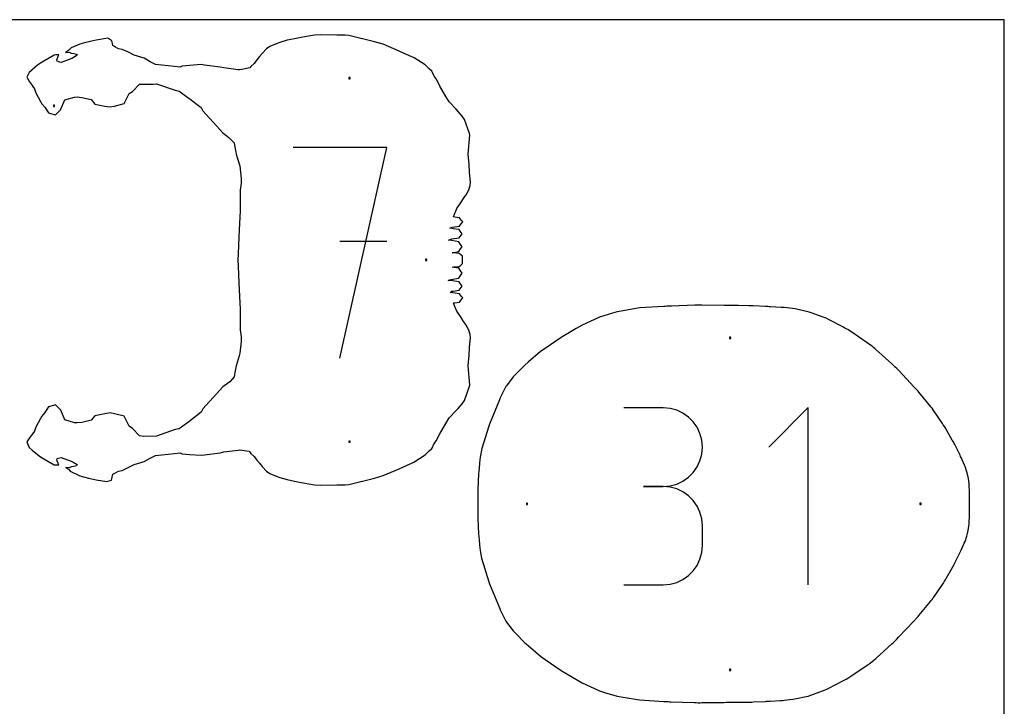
# Model space of a CAD drawing. Extents: x 0 to 90, y 0 to 90.
# Tile 8 of 8: x 46.7 to 90, y 59.8 to 90. Entities that reach past the tile are written whole.
import ezdxf

# ---------------------------------------------------------------- set-up
doc = ezdxf.new("R2010")
doc.units = 0

msp = doc.modelspace()

# ---------------------------------------------------------------- linework, layer by layer
at = {"layer": 'annotation', "color": 1}
for p, q in [((62.8202, 84.381303), (58.69662, 84.381303)), ((60.758701, 75.108338), (62.8202, 84.381303)), ((62.8202, 80.251908), (60.758701, 80.251908)), ((74.982446, 72.931825), (73.251665, 72.931825)), ((75.293731, 72.903884), (74.982446, 72.931825)), ((75.586639, 72.823365), (75.293731, 72.903884)), ((75.8563, 72.695218), (75.586639, 72.823365)), ((81.369009, 72.940867), (79.636272, 71.207642)), ((81.369009, 65.146731), (81.369009, 72.940867)), ((76.09784, 72.524396), (75.8563, 72.695218)), ((76.306388, 72.315851), (76.09784, 72.524396)), ((76.477072, 72.074535), (76.306388, 72.315851)), ((76.605021, 71.805402), (76.477072, 72.074535)), ((76.685364, 71.513402), (76.605021, 71.805402)), ((76.713227, 71.203488), (76.685364, 71.513402)), ((76.685364, 70.892119), (76.713227, 71.203488)), ((76.713227, 71.203488), (76.713227, 71.203488)), ((76.605021, 70.598986), (76.685364, 70.892119)), ((76.306388, 70.087075), (76.477072, 70.329)), ((76.477072, 70.329), (76.605021, 70.598986)), ((75.8563, 69.707051), (76.09784, 69.878121)), ((76.09784, 69.878121), (76.306388, 70.087075)), ((74.982446, 69.470263), (74.115833, 69.470263)), ((74.115833, 69.470263), (74.982446, 69.470263)), ((74.982446, 69.470263), (75.293731, 69.49821)), ((75.293731, 69.442322), (74.982446, 69.470263)), ((74.982446, 69.470263), (74.982446, 69.470263)), ((75.293731, 69.49821), (75.586639, 69.578776)), ((75.586639, 69.361802), (75.293731, 69.442322)), ((75.586639, 69.578776), (75.8563, 69.707051)), ((75.8563, 69.233655), (75.586639, 69.361802)), ((76.09784, 69.062833), (75.8563, 69.233655)), ((76.306388, 68.854288), (76.09784, 69.062833)), ((76.477072, 68.612973), (76.306388, 68.854288)), ((76.605021, 68.343839), (76.477072, 68.612973)), ((76.685364, 68.051839), (76.605021, 68.343839)), ((76.713227, 67.741925), (76.685364, 68.051839)), ((76.713227, 66.875313), (76.713227, 67.741925)), ((76.713227, 67.741925), (76.713227, 67.741925)), ((76.685364, 66.56527), (76.713227, 66.875313)), ((76.605021, 66.273202), (76.685364, 66.56527)), ((76.306388, 65.762748), (76.477072, 66.004048)), ((76.477072, 66.004048), (76.605021, 66.273202)), ((75.8563, 65.383474), (76.09784, 65.554244)), ((76.09784, 65.554244), (76.306388, 65.762748)), ((73.251665, 65.146976), (74.982446, 65.146976)), ((74.982446, 65.146976), (75.293731, 65.1749)), ((74.982446, 65.146976), (74.982446, 65.146976)), ((75.293731, 65.1749), (75.586639, 65.255379)), ((75.586639, 65.255379), (75.8563, 65.383474))]:
    msp.add_line(p, q, dxfattribs=at)
at = {"layer": 'boundary', "color": 5}
for p, q in [((59.639798, 89.323745), (59.285545, 89.2667)), ((59.903703, 89.34125), (59.639798, 89.323745)), ((60.616517, 89.326051), (59.903703, 89.34125)), ((60.99095, 89.323436), (60.616517, 89.326051)), ((61.153771, 89.304591), (60.99095, 89.323436)), ((62.275424, 89.031701), (61.153771, 89.304591)), ((49.30848, 88.930869), (48.921038, 88.7635)), ((49.506119, 88.977129), (49.30848, 88.930869)), ((49.901434, 89.077868), (49.506119, 88.977129)), ((50.027595, 89.101854), (49.901434, 89.077868)), ((50.546075, 89.191618), (50.027595, 89.101854)), ((50.713807, 89.076501), (50.546075, 89.191618)), ((50.738677, 88.951221), (50.713807, 89.076501)), ((50.75694, 88.85855), (50.738677, 88.951221)), ((50.846343, 88.812927), (50.75694, 88.85855)), ((57.917895, 88.927915), (57.664339, 88.826849)), ((58.114525, 89.001373), (57.917895, 88.927915)), ((58.42663, 89.094621), (58.114525, 89.001373)), ((58.755781, 89.161863), (58.42663, 89.094621)), ((58.976393, 89.208266), (58.755781, 89.161863)), ((59.285545, 89.2667), (58.976393, 89.208266)), ((62.659063, 88.919319), (62.275424, 89.031701)), ((63.36181, 88.616013), (62.659063, 88.919319)), ((48.17414, 88.442872), (47.725306, 88.17796)), ((48.256913, 88.452113), (48.17414, 88.442872)), ((48.376033, 88.449345), (48.256913, 88.452113)), ((48.355916, 88.395015), (48.376033, 88.449345)), ((48.813832, 88.643369), (48.677658, 88.562071)), ((48.677658, 88.562071), (48.824488, 88.577693)), ((48.921038, 88.7635), (48.813832, 88.643369)), ((48.824488, 88.577693), (48.94104, 88.534098)), ((48.94104, 88.534098), (49.048766, 88.515)), ((49.187497, 88.434204), (49.023828, 88.333587)), ((49.048766, 88.515), (49.155842, 88.485142)), ((49.155842, 88.485142), (49.187497, 88.434204)), ((51.012402, 88.724372), (50.846343, 88.812927)), ((51.169523, 88.691543), (51.012402, 88.724372)), ((51.44994, 88.570023), (51.169523, 88.691543)), ((51.6972, 88.435707), (51.44994, 88.570023)), ((51.852501, 88.395241), (51.6972, 88.435707)), ((57.327404, 88.513382), (57.214487, 88.376935)), ((57.519565, 88.720262), (57.327404, 88.513382)), ((57.664339, 88.826849), (57.519565, 88.720262)), ((63.584072, 88.520272), (63.36181, 88.616013)), ((64.0238, 88.319584), (63.584072, 88.520272)), ((47.445672, 87.998664), (47.078105, 87.679312)), ((47.571594, 88.091063), (47.445672, 87.998664)), ((47.725306, 88.17796), (47.571594, 88.091063)), ((48.294665, 88.22955), (48.330678, 88.314571)), ((48.30679, 88.170838), (48.294665, 88.22955)), ((48.423341, 88.139517), (48.30679, 88.170838)), ((48.330678, 88.314571), (48.355916, 88.395015)), ((48.49248, 88.120646), (48.423341, 88.139517)), ((48.959871, 88.29722), (48.49248, 88.120646)), ((49.023828, 88.333587), (48.959871, 88.29722)), ((52.137005, 88.304112), (51.852501, 88.395241)), ((52.402865, 88.153494), (52.137005, 88.304112)), ((52.632627, 88.034159), (52.402865, 88.153494)), ((53.47771, 87.943244), (52.632627, 88.034159)), ((54.129965, 87.986751), (53.805481, 87.96294)), ((54.64433, 88.02459), (54.129965, 87.986751)), ((54.789773, 88.000418), (54.64433, 88.02459)), ((55.477895, 87.915957), (54.789773, 88.000418)), ((56.983066, 88.080467), (56.841204, 87.942011)), ((57.105547, 88.23495), (56.983066, 88.080467)), ((57.214487, 88.376935), (57.105547, 88.23495)), ((64.502386, 88.013466), (64.0238, 88.319584)), ((64.686074, 87.835535), (64.502386, 88.013466)), ((47.078105, 87.679312), (46.974462, 87.46859)), ((53.718291, 87.91461), (53.47771, 87.943244)), ((53.805481, 87.96294), (53.718291, 87.91461)), ((55.651005, 87.87925), (55.477895, 87.915957)), ((56.284015, 87.799267), (55.651005, 87.87925)), ((56.340376, 87.791903), (56.284015, 87.799267)), ((56.434961, 87.806211), (56.340376, 87.791903)), ((56.788014, 87.885175), (56.434961, 87.806211)), ((56.841204, 87.942011), (56.788014, 87.885175)), ((64.802303, 87.730386), (64.686074, 87.835535)), ((64.833481, 87.683729), (64.802303, 87.730386)), ((64.881981, 87.570662), (64.833481, 87.683729)), ((64.937901, 87.47787), (64.881981, 87.570662)), ((46.974462, 87.46859), (47.093883, 87.261054)), ((47.093883, 87.261054), (47.184754, 87.146033)), ((47.184754, 87.146033), (47.238332, 87.068494)), ((51.624495, 86.848443), (51.928271, 87.172203)), ((51.928271, 87.172203), (52.55417, 87.168822)), ((52.55417, 87.168822), (52.679722, 87.180447)), ((52.679722, 87.180447), (53.500199, 86.895533)), ((64.989369, 87.397099), (64.937901, 87.47787)), ((65.088445, 87.205124), (64.989369, 87.397099)), ((65.148776, 87.078265), (65.088445, 87.205124)), ((47.238332, 87.068494), (47.309931, 86.964227)), ((47.309931, 86.964227), (47.374001, 86.786855)), ((47.374001, 86.786855), (47.578821, 86.404279)), ((51.261659, 86.307853), (51.476481, 86.748808)), ((51.476481, 86.748808), (51.624495, 86.848443)), ((53.500199, 86.895533), (53.683691, 86.857423)), ((53.683691, 86.857423), (54.104557, 86.551021)), ((65.424382, 86.627564), (65.148776, 87.078265)), ((47.578821, 86.404279), (47.630056, 86.306784)), ((47.630056, 86.306784), (47.7625, 86.15028)), ((48.461927, 86.042041), (48.650701, 86.473137)), ((48.650701, 86.473137), (49.068455, 86.592063)), ((49.068455, 86.592063), (49.189184, 86.602365)), ((49.189184, 86.602365), (49.397869, 86.57956)), ((49.397869, 86.57956), (49.808205, 86.484809)), ((49.808205, 86.484809), (49.974079, 86.284995)), ((49.974079, 86.284995), (50.410397, 86.199068)), ((50.826266, 86.200608), (51.261659, 86.307853)), ((54.104557, 86.551021), (54.642014, 86.135126)), ((65.570423, 86.385511), (65.424382, 86.627564)), ((65.870601, 86.063824), (65.570423, 86.385511)), ((47.7625, 86.15028), (47.925089, 85.901172)), ((47.925089, 85.901172), (48.010259, 85.876336)), ((48.010259, 85.876336), (48.241238, 85.811042)), ((48.241238, 85.811042), (48.298683, 85.871408)), ((48.298683, 85.871408), (48.461927, 86.042041)), ((50.410397, 86.199068), (50.635652, 86.161641)), ((50.635652, 86.161641), (50.826266, 86.200608)), ((54.642014, 86.135126), (54.720069, 85.989723)), ((54.720069, 85.989723), (55.318859, 85.326345)), ((66.134826, 85.764449), (65.870601, 86.063824)), ((66.233681, 85.61853), (66.134826, 85.764449)), ((66.452836, 84.99218), (66.233681, 85.61853)), ((55.318859, 85.326345), (55.60143, 85.022064)), ((55.60143, 85.022064), (55.869482, 84.819224)), ((66.466758, 84.937368), (66.452836, 84.99218)), ((55.869482, 84.819224), (56.093581, 84.579201)), ((56.093581, 84.579201), (56.112714, 84.480828)), ((66.407203, 84.091984), (66.466758, 84.937368)), ((56.112714, 84.480828), (56.176293, 84.172523)), ((56.176293, 84.172523), (56.189865, 84.092174)), ((56.189865, 84.092174), (56.320368, 83.658719)), ((66.441984, 83.627842), (66.407203, 84.091984)), ((56.320368, 83.658719), (56.345753, 83.575581)), ((56.345753, 83.575581), (56.41462, 83.023092)), ((66.4585, 83.292529), (66.441984, 83.627842)), ((66.477068, 83.126646), (66.4585, 83.292529)), ((56.403408, 82.811366), (56.368864, 82.509822)), ((56.41462, 83.023092), (56.403408, 82.811366)), ((66.507872, 82.865449), (66.477068, 83.126646)), ((66.483147, 82.715823), (66.507872, 82.865449)), ((56.368864, 82.509822), (56.36757, 82.204679)), ((66.318614, 82.297113), (66.430412, 82.522365)), ((66.430412, 82.522365), (66.483147, 82.715823)), ((56.3628, 81.975713), (56.361258, 81.600278)), ((56.36757, 82.204679), (56.3628, 81.975713)), ((65.903417, 81.694124), (66.098625, 81.971436)), ((66.098625, 81.971436), (66.200623, 82.137869)), ((66.200623, 82.137869), (66.246782, 82.222002)), ((66.246782, 82.222002), (66.318614, 82.297113)), ((56.361258, 81.600278), (56.35695, 81.32218)), ((65.801437, 81.447091), (65.843588, 81.549077)), ((65.843588, 81.549077), (65.903417, 81.694124)), ((56.35695, 81.32218), (56.321315, 80.753841)), ((65.754485, 81.326431), (65.801437, 81.447091)), ((65.811181, 81.31788), (65.754485, 81.326431)), ((66.019459, 81.288282), (65.811181, 81.31788)), ((66.093771, 81.191217), (66.019459, 81.288282)), ((66.162632, 81.10663), (66.093771, 81.191217)), ((66.0938, 81.021989), (66.162632, 81.10663)), ((56.321315, 80.753841), (56.301647, 80.44088)), ((65.599125, 80.826455), (65.697425, 80.879167)), ((65.681159, 80.814222), (65.599125, 80.826455)), ((65.747325, 80.804256), (65.681159, 80.814222)), ((65.697425, 80.879167), (66.01953, 80.924869)), ((66.001543, 80.767018), (65.747325, 80.804256)), ((66.052699, 80.704184), (66.001543, 80.767018)), ((66.01953, 80.924869), (66.0938, 81.021989)), ((66.141367, 80.585362), (66.052699, 80.704184)), ((56.301647, 80.44088), (56.271462, 79.703952)), ((65.537005, 80.307957), (65.68612, 80.358835)), ((65.668972, 80.286044), (65.537005, 80.307957)), ((65.989502, 80.23434), (65.668972, 80.286044)), ((65.68612, 80.358835), (66.001646, 80.403607)), ((66.069126, 80.120533), (65.989502, 80.23434)), ((66.001646, 80.403607), (66.052768, 80.466471)), ((66.052768, 80.466471), (66.141367, 80.585362)), ((65.689483, 79.750372), (65.776392, 79.76526)), ((65.774466, 79.742122), (65.689483, 79.750372)), ((65.776392, 79.76526), (65.989573, 79.802502)), ((65.989573, 79.802502), (66.06916, 79.916354)), ((66.139047, 80.018467), (66.069126, 80.120533)), ((66.06916, 79.916354), (66.139047, 80.018467)), ((56.271462, 79.703952), (56.260978, 79.435244)), ((56.260978, 79.435244), (56.271462, 79.166553)), ((66.001689, 79.718508), (65.774466, 79.742122)), ((66.078995, 79.658847), (66.001689, 79.718508)), ((66.153748, 79.597183), (66.078995, 79.658847)), ((66.153786, 79.464873), (66.153748, 79.597183)), ((66.153803, 79.405785), (66.153786, 79.464873)), ((66.153841, 79.27346), (66.153803, 79.405785)), ((56.271462, 79.166553), (56.301647, 78.429619)), ((65.689485, 79.120083), (65.774642, 79.128357)), ((65.776521, 79.105181), (65.689485, 79.120083)), ((65.774642, 79.128357), (66.001797, 79.151985)), ((65.989501, 79.067993), (65.776521, 79.105181)), ((66.069125, 78.954186), (65.989501, 79.067993)), ((66.001797, 79.151985), (66.079094, 79.211716)), ((66.139047, 78.85212), (66.069125, 78.954186)), ((66.079094, 79.211716), (66.153841, 79.27346)), ((65.522515, 78.528407), (65.653706, 78.58179)), ((65.580772, 78.528219), (65.522515, 78.528407)), ((65.707672, 78.509321), (65.580772, 78.528219)), ((65.653706, 78.58179), (65.989584, 78.636162)), ((66.001542, 78.466903), (65.707672, 78.509321)), ((65.989584, 78.636162), (66.069166, 78.750012)), ((66.052699, 78.404069), (66.001542, 78.466903)), ((66.069166, 78.750012), (66.139047, 78.85212)), ((56.301647, 78.429619), (56.321309, 78.11672)), ((56.321309, 78.11672), (56.356942, 77.548325)), ((65.6047, 78.004955), (65.681075, 78.056225)), ((65.681075, 78.056225), (65.747342, 78.06621)), ((65.747342, 78.06621), (66.001646, 78.103492)), ((66.001646, 78.103492), (66.052768, 78.166356)), ((66.141367, 78.285248), (66.052699, 78.404069)), ((66.052768, 78.166356), (66.141367, 78.285248)), ((65.72999, 77.986433), (65.6047, 78.004955)), ((66.019449, 77.945629), (65.72999, 77.986433)), ((65.811218, 77.55259), (66.019532, 77.58221)), ((66.093763, 77.848562), (66.019449, 77.945629)), ((66.019532, 77.58221), (66.093797, 77.679328)), ((66.162632, 77.763971), (66.093763, 77.848562)), ((66.093797, 77.679328), (66.162632, 77.763971)), ((56.356942, 77.548325), (56.361251, 77.270267)), ((56.361251, 77.270267), (56.362799, 76.894803)), ((65.754471, 77.544015), (65.811218, 77.55259)), ((65.801523, 77.423163), (65.754471, 77.544015)), ((65.843681, 77.321175), (65.801523, 77.423163)), ((65.903409, 77.176373), (65.843681, 77.321175)), ((66.098266, 76.899558), (65.903409, 77.176373)), ((72.961319, 77.153837), (72.750641, 77.089056)), ((73.217808, 77.2014), (72.961319, 77.153837)), ((73.942883, 77.323885), (73.217808, 77.2014)), ((75.016969, 77.389485), (73.942883, 77.323885)), ((75.07194, 77.394274), (75.016969, 77.389485)), ((75.140233, 77.400022), (75.07194, 77.394274)), ((75.202517, 77.402147), (75.140233, 77.400022)), ((75.256962, 77.404011), (75.202517, 77.402147)), ((75.343846, 77.406987), (75.256962, 77.404011)), ((76.373056, 77.443103), (75.343846, 77.406987)), ((76.43518, 77.444762), (76.373056, 77.443103)), ((76.546449, 77.447403), (76.43518, 77.444762)), ((76.616503, 77.4466), (76.546449, 77.447403)), ((76.679033, 77.44582), (76.616503, 77.4466)), ((77.671047, 77.43269), (76.679033, 77.44582)), ((77.754434, 77.431668), (77.671047, 77.43269)), ((77.845334, 77.428874), (77.754434, 77.431668)), ((77.900273, 77.427351), (77.845334, 77.428874)), ((78.012338, 77.426775), (77.900273, 77.427351)), ((78.301914, 77.429128), (78.012338, 77.426775)), ((78.756693, 77.422956), (78.301914, 77.429128)), ((78.831957, 77.42085), (78.756693, 77.422956)), ((78.889598, 77.418666), (78.831957, 77.42085)), ((78.940862, 77.416033), (78.889598, 77.418666)), ((79.482965, 77.388116), (78.940862, 77.416033)), ((79.586011, 77.382756), (79.482965, 77.388116)), ((79.65678, 77.379003), (79.586011, 77.382756)), ((79.712791, 77.375743), (79.65678, 77.379003)), ((80.17989, 77.348887), (79.712791, 77.375743)), ((80.249931, 77.34479), (80.17989, 77.348887)), ((80.313839, 77.337152), (80.249931, 77.34479)), ((80.695189, 77.292203), (80.313839, 77.337152)), ((80.792048, 77.27996), (80.695189, 77.292203)), ((80.858647, 77.265864), (80.792048, 77.27996)), ((81.288611, 77.174848), (80.858647, 77.265864)), ((81.41195, 77.145158), (81.288611, 77.174848)), ((81.493377, 77.11554), (81.41195, 77.145158)), ((56.362799, 76.894803), (56.367566, 76.665857)), ((66.200492, 76.73278), (66.098266, 76.899558)), ((66.246711, 76.648523), (66.200492, 76.73278)), ((71.960707, 76.820638), (71.423222, 76.571281)), ((72.184262, 76.924879), (71.960707, 76.820638)), ((72.750641, 77.089056), (72.184262, 76.924879)), ((82.028914, 76.920009), (81.493377, 77.11554)), ((82.111649, 76.88808), (82.028914, 76.920009)), ((82.189601, 76.853265), (82.111649, 76.88808)), ((82.286112, 76.803582), (82.189601, 76.853265)), ((82.920644, 76.476189), (82.286112, 76.803582)), ((56.367566, 76.665857), (56.368854, 76.360699)), ((56.368854, 76.360699), (56.403402, 76.059125)), ((66.318652, 76.573291), (66.246711, 76.648523)), ((66.430387, 76.348172), (66.318652, 76.573291)), ((66.483138, 76.154698), (66.430387, 76.348172)), ((71.153875, 76.416682), (70.492898, 76.027343)), ((71.423222, 76.571281), (71.153875, 76.416682)), ((82.986632, 76.440672), (82.920644, 76.476189)), ((83.04079, 76.411575), (82.986632, 76.440672)), ((83.114011, 76.372462), (83.04079, 76.411575)), ((83.217189, 76.302019), (83.114011, 76.372462)), ((83.287121, 76.254716), (83.217189, 76.302019)), ((56.414614, 75.847426), (56.355415, 75.329335)), ((56.403402, 76.059125), (56.414614, 75.847426)), ((66.477072, 75.743902), (66.507866, 76.005109)), ((66.507866, 76.005109), (66.483138, 76.154698)), ((70.492898, 76.027343), (69.796987, 75.545174)), ((83.969466, 75.790804), (83.287121, 76.254716)), ((66.441991, 75.242609), (66.458509, 75.577993)), ((66.458509, 75.577993), (66.477072, 75.743902)), ((69.796987, 75.545174), (69.585255, 75.403792)), ((84.108089, 75.693226), (83.969466, 75.790804)), ((84.182922, 75.640766), (84.108089, 75.693226)), ((84.238471, 75.590781), (84.182922, 75.640766)), ((84.300446, 75.535093), (84.238471, 75.590781)), ((84.343738, 75.49639), (84.300446, 75.535093)), ((85.046317, 74.865659), (84.343738, 75.49639)), ((56.320471, 75.212094), (56.189914, 74.778474)), ((56.355415, 75.329335), (56.320471, 75.212094)), ((66.407208, 74.778493), (66.441991, 75.242609)), ((69.585255, 75.403792), (69.038195, 74.933403)), ((56.176322, 74.69803), (56.130686, 74.489127)), ((56.189914, 74.778474), (56.176322, 74.69803)), ((66.466759, 73.933178), (66.407208, 74.778493)), ((68.890301, 74.812482), (68.487603, 74.392478)), ((69.038195, 74.933403), (68.890301, 74.812482)), ((85.121106, 74.796058), (85.046317, 74.865659)), ((85.2024, 74.72056), (85.121106, 74.796058)), ((85.266028, 74.660583), (85.2024, 74.72056)), ((85.355641, 74.566268), (85.266028, 74.660583)), ((86.03751, 73.845255), (85.355641, 74.566268)), ((56.093676, 74.291454), (55.908604, 74.080069)), ((56.112803, 74.389955), (56.093676, 74.291454)), ((56.130686, 74.489127), (56.112803, 74.389955)), ((68.384373, 74.287309), (68.091296, 73.905499)), ((68.487603, 74.392478), (68.384373, 74.287309)), ((55.601498, 73.848463), (55.318879, 73.544135)), ((55.908604, 74.080069), (55.601498, 73.848463)), ((66.233858, 73.252273), (66.452818, 73.878226)), ((66.452818, 73.878226), (66.466759, 73.933178)), ((68.032282, 73.805021), (67.805402, 73.364127)), ((68.059042, 73.862384), (68.032282, 73.805021)), ((68.091296, 73.905499), (68.059042, 73.862384)), ((86.152974, 73.718191), (86.03751, 73.845255)), ((86.20436, 73.661692), (86.152974, 73.718191)), ((55.318879, 73.544135), (54.720138, 72.880818)), ((66.134781, 73.105982), (66.233858, 73.252273)), ((67.772857, 73.27929), (67.334269, 72.217478)), ((67.805402, 73.364127), (67.772857, 73.27929)), ((86.239258, 73.619115), (86.20436, 73.661692)), ((86.777492, 72.961532), (86.239258, 73.619115)), ((47.925098, 72.969278), (47.762843, 72.720656)), ((48.142774, 73.030587), (47.925098, 72.969278)), ((48.241245, 73.059406), (48.142774, 73.030587)), ((48.298547, 72.999208), (48.241245, 73.059406)), ((48.469255, 72.823606), (48.298547, 72.999208)), ((48.650633, 72.397369), (48.469255, 72.823606)), ((54.720138, 72.880818), (54.642026, 72.73533)), ((65.870464, 72.806457), (65.955563, 72.905489)), ((65.955563, 72.905489), (66.134781, 73.105982)), ((86.817805, 72.909897), (86.777492, 72.961532)), ((86.864527, 72.850093), (86.817805, 72.909897)), ((86.90054, 72.800451), (86.864527, 72.850093)), ((47.578672, 72.46601), (47.374191, 72.083566)), ((47.630048, 72.56377), (47.578672, 72.46601)), ((47.762843, 72.720656), (47.630048, 72.56377)), ((49.068488, 72.27837), (48.650633, 72.397369)), ((49.808122, 72.385595), (49.39771, 72.290867)), ((49.974083, 72.58549), (49.808122, 72.385595)), ((50.410427, 72.671413), (49.974083, 72.58549)), ((50.635645, 72.708837), (50.410427, 72.671413)), ((50.826234, 72.669873), (50.635645, 72.708837)), ((51.261676, 72.562635), (50.826234, 72.669873)), ((51.476613, 72.12152), (51.261676, 72.562635)), ((54.642026, 72.73533), (54.1044, 72.319341)), ((65.423691, 72.241686), (65.570506, 72.485028)), ((65.570506, 72.485028), (65.870464, 72.806457)), ((87.280791, 72.242744), (86.90054, 72.800451)), ((47.374191, 72.083566), (47.31074, 71.907656)), ((49.189142, 72.268088), (49.068488, 72.27837)), ((49.39771, 72.290867), (49.189142, 72.268088)), ((51.62437, 72.022057), (51.476613, 72.12152)), ((51.928298, 71.698273), (51.62437, 72.022057)), ((53.500228, 71.974978), (52.679738, 71.690061)), ((53.683689, 72.013083), (53.500228, 71.974978)), ((54.1044, 72.319341), (53.683689, 72.013083)), ((65.148827, 71.792231), (65.423691, 72.241686)), ((67.310627, 72.12758), (66.996985, 71.14232)), ((67.334269, 72.217478), (67.310627, 72.12758)), ((87.315009, 72.190064), (87.280791, 72.242744)), ((87.366098, 72.111477), (87.315009, 72.190064)), ((87.394495, 72.065013), (87.366098, 72.111477)), ((87.709154, 71.514101), (87.394495, 72.065013)), ((47.09432, 71.609975), (46.96934, 71.439498)), ((47.184739, 71.724536), (47.09432, 71.609975)), ((47.238648, 71.802598), (47.184739, 71.724536)), ((47.31074, 71.907656), (47.238648, 71.802598)), ((52.124665, 71.668184), (51.928298, 71.698273)), ((52.679738, 71.690061), (52.124665, 71.668184)), ((64.989912, 71.474283), (65.148827, 71.792231)), ((87.756735, 71.428456), (87.709154, 71.514101)), ((46.96934, 71.439498), (47.078055, 71.191197)), ((47.078055, 71.191197), (47.206936, 71.074443)), ((56.283754, 71.071136), (56.340449, 71.078544)), ((56.340449, 71.078544), (56.435503, 71.064168)), ((64.686652, 71.035516), (64.802612, 71.140458)), ((64.802612, 71.140458), (64.833691, 71.186997)), ((64.833691, 71.186997), (64.881988, 71.299762)), ((64.881988, 71.299762), (64.989912, 71.474283)), ((66.996985, 71.14232), (66.932102, 70.75963)), ((87.795016, 71.359476), (87.756735, 71.428456)), ((87.818865, 71.311518), (87.795016, 71.359476)), ((88.051721, 70.842931), (87.818865, 71.311518)), ((47.206936, 71.074443), (47.445389, 70.872006)), ((47.445389, 70.872006), (47.571572, 70.779409)), ((47.571572, 70.779409), (47.725676, 70.692297)), ((47.725676, 70.692297), (48.174188, 70.427578)), ((48.294664, 70.640927), (48.306812, 70.699656)), ((48.306812, 70.699656), (48.423505, 70.731055)), ((48.423505, 70.731055), (48.49242, 70.749842)), ((48.49242, 70.749842), (48.920915, 70.59097)), ((52.137711, 70.56658), (52.403012, 70.717019)), ((52.403012, 70.717019), (52.632614, 70.836296)), ((52.632614, 70.836296), (53.478215, 70.927215)), ((53.478215, 70.927215), (53.7183, 70.955777)), ((53.7183, 70.955777), (53.80526, 70.907547)), ((53.80526, 70.907547), (54.128082, 70.883805)), ((54.128082, 70.883805), (54.643639, 70.84579)), ((54.643639, 70.84579), (54.789785, 70.870074)), ((54.789785, 70.870074), (55.477482, 70.954411)), ((55.477482, 70.954411), (55.65104, 70.991209)), ((55.65104, 70.991209), (56.283754, 71.071136)), ((56.435503, 71.064168), (56.756997, 71.01799)), ((56.756997, 71.01799), (56.841118, 70.928522)), ((56.841118, 70.928522), (56.982867, 70.790205)), ((56.982867, 70.790205), (57.105463, 70.63559)), ((64.014786, 70.546348), (64.502618, 70.857162)), ((64.502618, 70.857162), (64.686652, 71.035516)), ((66.932102, 70.75963), (66.920756, 70.643947)), ((88.076324, 70.793489), (88.051721, 70.842931)), ((88.099592, 70.74669), (88.076324, 70.793489)), ((88.24736, 70.408538), (88.099592, 70.74669)), ((48.174188, 70.427578), (48.256889, 70.418326)), ((48.256889, 70.418326), (48.376026, 70.42112)), ((48.330472, 70.556435), (48.294664, 70.640927)), ((48.355751, 70.475894), (48.330472, 70.556435)), ((48.376026, 70.42112), (48.355751, 70.475894)), ((48.824471, 70.292963), (48.677815, 70.308553)), ((48.677815, 70.308553), (48.813824, 70.227322)), ((48.813824, 70.227322), (48.888899, 70.139406)), ((48.941672, 70.336556), (48.824471, 70.292963)), ((48.920915, 70.59097), (49.019429, 70.539428)), ((49.049764, 70.355787), (48.941672, 70.336556)), ((49.019429, 70.539428), (49.191623, 70.443772)), ((49.156385, 70.385579), (49.049764, 70.355787)), ((49.191623, 70.443772), (49.156385, 70.385579)), ((51.170162, 70.179094), (51.697159, 70.434689)), ((51.697159, 70.434689), (52.137711, 70.56658)), ((57.105463, 70.63559), (57.214324, 70.493716)), ((57.214324, 70.493716), (57.327331, 70.35715)), ((57.327331, 70.35715), (57.51944, 70.150292)), ((62.659111, 69.951147), (63.36186, 70.254461)), ((63.36186, 70.254461), (64.014786, 70.546348)), ((66.883208, 70.28433), (66.869287, 70.143684)), ((66.905417, 70.497763), (66.883208, 70.28433)), ((66.920756, 70.643947), (66.905417, 70.497763)), ((88.276868, 70.343945), (88.24736, 70.408538)), ((88.350493, 70.120155), (88.276868, 70.343945)), ((48.888899, 70.139406), (49.308392, 69.939624)), ((49.308392, 69.939624), (49.68854, 69.842384)), ((49.68854, 69.842384), (49.901362, 69.792598)), ((49.901362, 69.792598), (50.027576, 69.768604)), ((50.703044, 69.750332), (50.726003, 69.878796)), ((50.726003, 69.878796), (50.757088, 70.012057)), ((50.757088, 70.012057), (50.846455, 70.057545)), ((50.846455, 70.057545), (51.012468, 70.146142)), ((51.012468, 70.146142), (51.170162, 70.179094)), ((57.51944, 70.150292), (57.664278, 70.043647)), ((57.664278, 70.043647), (57.917817, 69.942571)), ((57.917817, 69.942571), (58.11443, 69.869111)), ((58.11443, 69.869111), (58.426575, 69.775843)), ((61.153861, 69.565872), (62.275459, 69.838759)), ((62.275459, 69.838759), (62.659111, 69.951147)), ((66.860825, 70.028314), (66.836191, 69.692521)), ((66.869287, 70.143684), (66.860825, 70.028314)), ((88.369797, 70.067123), (88.350493, 70.120155)), ((88.423897, 69.825764), (88.369797, 70.067123)), ((88.448181, 69.600058), (88.423897, 69.825764)), ((50.027576, 69.768604), (50.499638, 69.685124)), ((50.499638, 69.685124), (50.703044, 69.750332)), ((58.426575, 69.775843), (58.755718, 69.7086)), ((58.755718, 69.7086), (58.976314, 69.662199)), ((58.976314, 69.662199), (59.639791, 69.546705)), ((59.639791, 69.546705), (59.903651, 69.529203)), ((59.903651, 69.529203), (60.61631, 69.544399)), ((60.61631, 69.544399), (60.990938, 69.547015)), ((60.990938, 69.547015), (61.153861, 69.565872)), ((66.836191, 69.692521), (66.829448, 69.322224)), ((88.452475, 69.543523), (88.448181, 69.600058)), ((88.466147, 69.225927), (88.452475, 69.543523)), ((66.829448, 69.322224), (66.825373, 69.207235)), ((66.825373, 69.207235), (66.826808, 68.817668)), ((88.468284, 69.154109), (88.466147, 69.225927)), ((88.472388, 68.790007), (88.468284, 69.154109)), ((66.826808, 68.593456), (66.825372, 68.203888)), ((66.826808, 68.817668), (66.825758, 68.705567)), ((66.825758, 68.705567), (66.826808, 68.593456)), ((88.468285, 68.257047), (88.472388, 68.62114)), ((88.473586, 68.705572), (88.472388, 68.790007)), ((88.472388, 68.62114), (88.473586, 68.705572)), ((66.825372, 68.203888), (66.829446, 68.08887)), ((66.829446, 68.08887), (66.836187, 67.718617)), ((88.452337, 67.864444), (88.466779, 68.202463)), ((88.466779, 68.202463), (88.468285, 68.257047)), ((66.836187, 67.718617), (66.860816, 67.382864)), ((88.413399, 67.537691), (88.448265, 67.8117)), ((88.448265, 67.8117), (88.452337, 67.864444)), ((66.860816, 67.382864), (66.869279, 67.267473)), ((66.869279, 67.267473), (66.883202, 67.126806)), ((88.272218, 67.056883), (88.348375, 67.284445)), ((88.348375, 67.284445), (88.369872, 67.344131)), ((88.369872, 67.344131), (88.413399, 67.537691)), ((66.883202, 67.126806), (66.905405, 66.913429)), ((66.905405, 66.913429), (66.920739, 66.767254)), ((66.920739, 66.767254), (66.932084, 66.651548)), ((88.099645, 66.664491), (88.234943, 66.974964)), ((88.234943, 66.974964), (88.272218, 67.056883)), ((66.932084, 66.651548), (66.98656, 66.312366)), ((66.98656, 66.312366), (67.310619, 65.283546)), ((87.794269, 66.050094), (88.047016, 66.558699)), ((88.047016, 66.558699), (88.071209, 66.607334)), ((88.071209, 66.607334), (88.099645, 66.664491)), ((87.394499, 65.34607), (87.729238, 65.933127)), ((87.729238, 65.933127), (87.757978, 65.984834)), ((87.757978, 65.984834), (87.794269, 66.050094)), ((67.310619, 65.283546), (67.33427, 65.193613)), ((67.33427, 65.193613), (67.772864, 64.131765)), ((86.89962, 64.609266), (87.280833, 65.168391)), ((87.280833, 65.168391), (87.318586, 65.226497)), ((87.318586, 65.226497), (87.367081, 65.301093)), ((87.367081, 65.301093), (87.394499, 65.34607)), ((86.860512, 64.555823), (86.89962, 64.609266)), ((86.239842, 63.792675), (86.747358, 64.410909)), ((86.747358, 64.410909), (86.784207, 64.458142)), ((86.784207, 64.458142), (86.833452, 64.521183)), ((86.833452, 64.521183), (86.860512, 64.555823)), ((67.772864, 64.131765), (67.805405, 64.046937)), ((67.805405, 64.046937), (68.032251, 63.606085)), ((86.153532, 63.693468), (86.204356, 63.749402)), ((86.204356, 63.749402), (86.239842, 63.792675)), ((68.032251, 63.606085), (68.059009, 63.548726)), ((68.059009, 63.548726), (68.091265, 63.505607)), ((68.091265, 63.505607), (68.384341, 63.12379)), ((85.349728, 62.838904), (86.017699, 63.544585)), ((86.017699, 63.544585), (86.153532, 63.693468)), ((68.384341, 63.12379), (68.4876, 63.018591)), ((68.4876, 63.018591), (68.890269, 62.598604)), ((68.890269, 62.598604), (69.03823, 62.477625)), ((69.03823, 62.477625), (69.585229, 62.007286)), ((84.340756, 61.912073), (85.046243, 62.545417)), ((85.046243, 62.545417), (85.121313, 62.615249)), ((85.121313, 62.615249), (85.202418, 62.690515)), ((85.202418, 62.690515), (85.258466, 62.743247)), ((85.258466, 62.743247), (85.349728, 62.838904)), ((69.585229, 62.007286), (69.797043, 61.865848)), ((69.797043, 61.865848), (70.492873, 61.38373)), ((83.287259, 61.156873), (83.96895, 61.620344)), ((83.96895, 61.620344), (84.094963, 61.70863)), ((84.094963, 61.70863), (84.182924, 61.770329)), ((84.182924, 61.770329), (84.239078, 61.820784)), ((84.239078, 61.820784), (84.27735, 61.855215)), ((84.27735, 61.855215), (84.340756, 61.912073)), ((70.492873, 61.38373), (70.74579, 61.238454)), ((70.74579, 61.238454), (71.423182, 60.8398)), ((83.195662, 61.094403), (83.287259, 61.156873)), ((71.423182, 60.8398), (71.960621, 60.590459)), ((82.251192, 60.589515), (82.920596, 60.934911)), ((82.920596, 60.934911), (82.986941, 60.970552)), ((82.986941, 60.970552), (83.040786, 60.999486)), ((83.040786, 60.999486), (83.113954, 61.038717)), ((83.113954, 61.038717), (83.195662, 61.094403)), ((71.960621, 60.590459), (72.184213, 60.486198)), ((72.184213, 60.486198), (72.4076, 60.417509)), ((72.4076, 60.417509), (72.96128, 60.257231)), ((72.96128, 60.257231), (73.217865, 60.209648)), ((81.279534, 60.234139), (81.372662, 60.255662)), ((81.372662, 60.255662), (81.481901, 60.29135)), ((81.481901, 60.29135), (82.001627, 60.480521)), ((82.001627, 60.480521), (82.111676, 60.522988)), ((82.111676, 60.522988), (82.189802, 60.557888)), ((82.189802, 60.557888), (82.251192, 60.589515)), ((73.217865, 60.209648), (73.942851, 60.087178)), ((73.942851, 60.087178), (75.016957, 60.021809)), ((75.016957, 60.021809), (75.069602, 60.017421)), ((75.069602, 60.017421), (75.126504, 60.01245)), ((75.126504, 60.01245), (75.20418, 60.009755)), ((75.20418, 60.009755), (75.256951, 60.008475)), ((75.256951, 60.008475), (75.325869, 60.006505)), ((75.325869, 60.006505), (76.354728, 59.970228)), ((76.354728, 59.970228), (76.435112, 59.967454)), ((76.435112, 59.967454), (76.520221, 59.964526)), ((76.520221, 59.964526), (76.616569, 59.964484)), ((76.616569, 59.964484), (76.67955, 59.965262)), ((76.67955, 59.965262), (77.671375, 59.978386)), ((77.671375, 59.978386), (77.754348, 59.979394)), ((77.754348, 59.979394), (77.812347, 59.981129)), ((77.812347, 59.981129), (77.900287, 59.983738)), ((77.900287, 59.983738), (77.969376, 59.984112)), ((77.969376, 59.984112), (78.149271, 59.981364)), ((78.149271, 59.981364), (78.303009, 59.982051)), ((78.303009, 59.982051), (78.724409, 59.987926)), ((78.724409, 59.987926), (78.820712, 59.991082)), ((78.820712, 59.991082), (78.889597, 59.992361)), ((78.889597, 59.992361), (78.940904, 59.995059)), ((78.940904, 59.995059), (79.482941, 60.02298)), ((79.482941, 60.02298), (79.53945, 60.025958)), ((79.53945, 60.025958), (79.632536, 60.030814)), ((79.632536, 60.030814), (79.691014, 60.034074)), ((79.691014, 60.034074), (80.145446, 60.060202)), ((80.145446, 60.060202), (80.236889, 60.065549)), ((80.236889, 60.065549), (80.30508, 60.072822)), ((80.30508, 60.072822), (80.695395, 60.118914)), ((80.695395, 60.118914), (80.768355, 60.128149)), ((80.768355, 60.128149), (80.85477, 60.144316)), ((80.85477, 60.144316), (81.279534, 60.234139))]:
    msp.add_line(p, q, dxfattribs=at)
at = {"layer": 'frame', "color": 5}
for p, q in [((90, 90), (0, 90)), ((90, 0), (90, 90))]:
    msp.add_line(p, q, dxfattribs=at)
at = {"layer": 'hole', "color": 5}
for p, q in [((61.210248, 87.455872), (61.153098, 87.455872)), ((61.153098, 87.455872), (61.153098, 87.398722)), ((61.153098, 87.398722), (61.210248, 87.398722)), ((61.210248, 87.398722), (61.210248, 87.455872)), ((48.198375, 86.24443), (48.141225, 86.24443)), ((48.141225, 86.24443), (48.141225, 86.18728)), ((48.141225, 86.18728), (48.198375, 86.18728)), ((48.198375, 86.18728), (48.198375, 86.24443)), ((64.581901, 79.463801), (64.524751, 79.463801)), ((64.524751, 79.463801), (64.524751, 79.406651)), ((64.524751, 79.406651), (64.581901, 79.406651)), ((64.581901, 79.406651), (64.581901, 79.463801)), ((77.967583, 76.036109), (77.910433, 76.036109)), ((77.910433, 76.036109), (77.910433, 75.978959)), ((77.910433, 75.978959), (77.967583, 75.978959)), ((77.967583, 75.978959), (77.967583, 76.036109)), ((61.210248, 71.471726), (61.153098, 71.471726)), ((61.153098, 71.471726), (61.153098, 71.414576)), ((61.153098, 71.414576), (61.210248, 71.414576)), ((61.210248, 71.414576), (61.210248, 71.471726)), ((69.018769, 68.734087), (68.961619, 68.734087)), ((68.961619, 68.734087), (68.961619, 68.676937)), ((68.961619, 68.676937), (69.018769, 68.676937)), ((69.018769, 68.676937), (69.018769, 68.734087)), ((86.33734, 68.734087), (86.28019, 68.734087)), ((86.28019, 68.734087), (86.28019, 68.676937)), ((86.28019, 68.676937), (86.33734, 68.676937)), ((86.33734, 68.676937), (86.33734, 68.734087)), ((77.967583, 61.432104), (77.910433, 61.432104)), ((77.910433, 61.432104), (77.910433, 61.374954)), ((77.910433, 61.374954), (77.967583, 61.374954)), ((77.967583, 61.374954), (77.967583, 61.432104))]:
    msp.add_line(p, q, dxfattribs=at)

doc.saveas('drawing.dxf')
